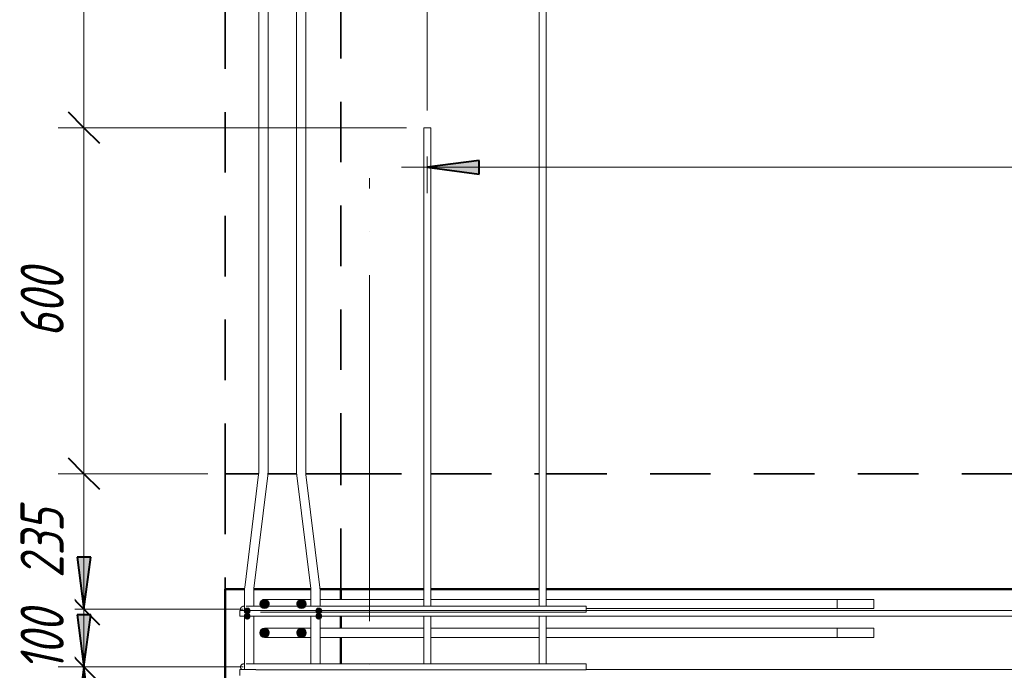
# Model space of a CAD drawing. Header units: millimetres. Extents: x -17509 to 45024, y 2611 to 9111.
# Tile 35 of 93: x 8374 to 10080, y 6759 to 7887. Entities that reach past the tile are written whole.
import ezdxf

# ---------------------------------------------------------------- set-up
doc = ezdxf.new("R2010")
doc.units = ezdxf.units.MM
doc.linetypes.add('01 Штриховая _4 мм_', pattern=[180, 105, -75])
doc.linetypes.add('ADSK_Линия сетки', pattern=[750, 600, -75, 0, -75])
for name, color, linetype, lineweight in [('A-____-____-DIMS', 211, 'Continuous', 9), ('A-____-____-DIMS-30', 211, 'Continuous', 9), ('A-FLOR-____-MCUT', 192, 'Continuous', 50), ('A-FLOR-____-OTLN', 192, 'Continuous', 20), ('A-WALL-____-MCUT', 113, 'Continuous', 50), ('A-WALL-____-OTLN', 113, 'Continuous', 20), ('S-GRID-____-OTLN', 1, 'Continuous', 9), ('S-RBAR-____-MCUT', 171, 'Continuous', 20), ('S-RBAR-____-OTLN', 171, 'Continuous', 100)]:
    doc.layers.add(name, color=color, linetype=linetype, lineweight=lineweight)
doc.styles.add('GOST Common_I_1', font='GOST Common Italic.ttf', dxfattribs={"width": 0.8, "height": 75})
doc.dimstyles.new('ADSK_Для_арматуры_Основной_2_5_мм_шаг_кол-во_Стрелки_точный', dxfattribs={"dimscale": 304.8, "dimtxt": 0.247469, "dimasz": 0.295276, "dimexe": 0.147638, "dimexo": 0.000484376, "dimgap": 0.03937, "dimtad": 1, "dimdec": 0, "dimlfac": 304.8, "dimdsep": 46, "dimtxsty": 'GOST Common_I_1', "dimsah": 1, "dimcen": 0.09, "dimdle": 0.147638, "dimazin": 0, "dimtfac": 1, "dimtdec": 4, "dimtix": 1, "dimtmove": 0, "dimatfit": 3, "dimfxl": 1, "dimtvp": 1, "dimtfill": 1, "dimtolj": 1, "dimtzin": 0, "dimarcsym": 2})
doc.dimstyles.new('ADSK_Округление_5мм__Узкий_', dxfattribs={"dimscale": 304.8, "dimtxt": 0.247469, "dimasz": 0.177165, "dimexe": 0.147638, "dimexo": 0.000322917, "dimgap": 0.03937, "dimtad": 1, "dimdec": 0, "dimlfac": 304.8, "dimrnd": 5, "dimdsep": 46, "dimtxsty": 'GOST Common_I_1', "dimblk1": 'OBLIQUE', "dimblk2": 'OBLIQUE', "dimsah": 1, "dimcen": 0.09, "dimdle": 0.147638, "dimazin": 0, "dimtfac": 1, "dimtdec": 4, "dimtix": 1, "dimtmove": 0, "dimatfit": 3, "dimfxl": 1, "dimtvp": 1, "dimtfill": 1, "dimtolj": 1, "dimtzin": 0, "dimlwd": 20, "dimlwe": 20, "dimarcsym": 2})
doc.dimstyles.new('ADSK_Округление_5мм__Узкий__1', dxfattribs={"dimscale": 304.8, "dimtxt": 0.247469, "dimasz": 0.177165, "dimexe": 0.147638, "dimexo": 0.000322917, "dimgap": 0.03937, "dimtad": 1, "dimdec": 0, "dimlfac": 304.8, "dimrnd": 5, "dimdsep": 46, "dimtxsty": 'GOST Common_I_1', "dimblk1": 'OBLIQUE', "dimblk2": 'OBLIQUE', "dimsah": 1, "dimcen": 0.09, "dimdle": 0.147638, "dimazin": 0, "dimtfac": 1, "dimtdec": 4, "dimtix": 1, "dimtmove": 1, "dimatfit": 3, "dimfxl": 1, "dimtvp": 1, "dimtfill": 1, "dimtolj": 1, "dimtzin": 0, "dimlwd": 20, "dimlwe": 20, "dimarcsym": 2})

# ---------------------------------------------------------------- blocks, each defined once
blk = doc.blocks.new('DIMBLOCK126-КЖ1_Р_ВЭ2_Армирование_10')
at = {"layer": 'A-____-____-DIMS-30', "lineweight": 40}
for p, q in [((8484.9, 8300), (8457.9, 8327)), ((8484.9, 8300), (8511.9, 8273)), ((8484.9, 7700), (8457.9, 7727)), ((8484.9, 7700), (8511.9, 7673))]:
    blk.add_line(p, q, dxfattribs=at)
at = {"layer": 'A-____-____-DIMS-30', "lineweight": 20}
for p, q in [((8484.9, 8300), (8439.9, 8300)), ((8484.9, 8300), (8484.9, 7700)), ((8484.9, 8300), (9243.8, 8300)), ((8484.9, 7700), (8439.9, 7700)), ((8484.9, 7700), (9043.8, 7700))]:
    blk.add_line(p, q, dxfattribs=at)
at = {"layer": 'A-____-____-DIMS-30', "color": 0, "lineweight": 20, "insert": (8374.9, 7936.7), "char_height": 75, "width": 151.88, "attachment_point": 1, "rotation": 90, "line_spacing_factor": 1.022761, "style": 'GOST Common_I_1', "bg_fill": 3, "box_fill_scale": 1.25, "bg_fill_color": 256, "bg_fill_true_color": 13158600, "bg_fill_transparency": 0}
blk.add_mtext('600', dxfattribs=at)
blk = doc.blocks.new('_Oblique')
at = {"color": 0, "linetype": 'ByBlock', "lineweight": -2}
blk.add_line((-0.5, -0.5), (0.5, 0.5), dxfattribs=at)
blk = doc.blocks.new('DIMBLOCK127-КЖ1_Р_ВЭ2_Армирование_10')
at = {"layer": 'A-____-____-DIMS-30', "lineweight": 40}
for p, q in [((8484.9, 7700), (8457.9, 7727)), ((8484.9, 7700), (8511.9, 7673)), ((8484.9, 7100), (8457.9, 7127)), ((8484.9, 7100), (8511.9, 7073))]:
    blk.add_line(p, q, dxfattribs=at)
at = {"layer": 'A-____-____-DIMS-30', "lineweight": 20}
for p, q in [((8484.9, 7700), (8439.9, 7700)), ((8484.9, 7700), (8484.9, 7100)), ((8484.9, 7700), (9043.8, 7700)), ((8484.9, 7100), (8439.9, 7100)), ((8484.9, 7100), (8699.8, 7100))]:
    blk.add_line(p, q, dxfattribs=at)
at = {"layer": 'A-____-____-DIMS-30', "color": 0, "lineweight": 20, "insert": (8374.9, 7336.7), "char_height": 75, "width": 151.88, "attachment_point": 1, "rotation": 90, "line_spacing_factor": 1.022761, "style": 'GOST Common_I_1', "bg_fill": 3, "box_fill_scale": 1.25, "bg_fill_color": 256, "bg_fill_true_color": 13158600, "bg_fill_transparency": 0}
blk.add_mtext('600', dxfattribs=at)
blk = doc.blocks.new('DIMBLOCK128-КЖ1_Р_ВЭ2_Армирование_10')
at = {"layer": 'A-____-____-DIMS-30', "lineweight": 40}
for p, q in [((8484.9, 7100), (8457.9, 7127)), ((8484.9, 7100), (8511.9, 7073)), ((8484.9, 6865), (8457.9, 6892)), ((8484.9, 6865), (8511.9, 6838))]:
    blk.add_line(p, q, dxfattribs=at)
at = {"layer": 'A-____-____-DIMS-30', "lineweight": 20}
for p, q in [((8484.9, 7100), (8439.9, 7100)), ((8484.9, 7100), (8484.9, 6865)), ((8484.9, 7100), (8699.8, 7100)), ((8484.9, 6865), (8439.9, 6865)), ((8484.9, 6865), (8761, 6865))]:
    blk.add_line(p, q, dxfattribs=at)
at = {"layer": 'A-____-____-DIMS-30', "color": 0, "lineweight": 20, "insert": (8374.9, 6919.2), "char_height": 75, "width": 151.88, "attachment_point": 1, "rotation": 90, "line_spacing_factor": 1.022761, "style": 'GOST Common_I_1', "bg_fill": 3, "box_fill_scale": 1.25, "bg_fill_color": 256, "bg_fill_true_color": 13158600, "bg_fill_transparency": 0}
blk.add_mtext('235', dxfattribs=at)
blk = doc.blocks.new('DIMBLOCK129-КЖ1_Р_ВЭ2_Армирование_10')
at = {"layer": 'A-____-____-DIMS-30', "lineweight": 40}
for p, q in [((8484.9, 6865), (8457.9, 6892)), ((8484.9, 6865), (8511.9, 6838)), ((8484.9, 6765), (8457.9, 6792)), ((8484.9, 6765), (8511.9, 6738))]:
    blk.add_line(p, q, dxfattribs=at)
at = {"layer": 'A-____-____-DIMS-30', "lineweight": 20}
for p, q in [((8484.9, 6865), (8439.9, 6865)), ((8484.9, 6865), (8484.9, 6765)), ((8484.9, 6865), (8761, 6865)), ((8484.9, 6753.6), (8484.9, 6815)), ((8484.9, 6765), (8439.9, 6765)), ((8484.9, 6765), (8761, 6765)), ((8484.9, 6623.5), (8484.9, 6753.6))]:
    blk.add_line(p, q, dxfattribs=at)
at = {"layer": 'A-____-____-DIMS-30', "color": 0, "lineweight": 20, "insert": (8374.9, 6623.5), "char_height": 75, "width": 138.073, "attachment_point": 1, "rotation": 90, "line_spacing_factor": 1.022761, "style": 'GOST Common_I_1', "bg_fill": 3, "box_fill_scale": 1.25, "bg_fill_color": 256, "bg_fill_true_color": 13158600, "bg_fill_transparency": 0}
blk.add_mtext('100', dxfattribs=at)
blk = doc.blocks.new('DIMBLOCK130-КЖ1_Р_ВЭ2_Армирование_10')
at = {"layer": 'A-____-____-DIMS-30', "lineweight": 40}
for p, q in [((8484.9, 6765), (8457.9, 6792)), ((8484.9, 6765), (8511.9, 6738)), ((8484.9, 4165), (8457.9, 4192)), ((8484.9, 4165), (8511.9, 4138))]:
    blk.add_line(p, q, dxfattribs=at)
at = {"layer": 'A-____-____-DIMS-30', "lineweight": 20}
for p, q in [((8484.9, 6765), (8439.9, 6765)), ((8484.9, 6765), (8484.9, 4165)), ((8484.9, 6765), (8761, 6765)), ((8484.9, 4165), (8439.9, 4165)), ((8484.9, 4165), (8761, 4165))]:
    blk.add_line(p, q, dxfattribs=at)
at = {"layer": 'A-____-____-DIMS-30', "color": 0, "lineweight": 20, "insert": (8374.9, 5380.6), "char_height": 75, "width": 202.507, "attachment_point": 1, "rotation": 90, "line_spacing_factor": 1.022761, "style": 'GOST Common_I_1', "bg_fill": 3, "box_fill_scale": 1.25, "bg_fill_color": 256, "bg_fill_true_color": 13158600, "bg_fill_transparency": 0}
blk.add_mtext('2600', dxfattribs=at)
blk = doc.blocks.new('DIMBLOCK142-КЖ1_Р_ВЭ2_Армирование_10')
at = {"layer": 'A-____-____-DIMS-30', "lineweight": 20}
for p, q in [((9079.8, 8447.5), (9079.8, 8492.5)), ((8861.2, 8447.5), (8861.2, 8455.6)), ((8861.2, 8447.5), (9079.8, 8447.5)), ((8861.2, 8447.5), (8861.2, 8402.5)), ((9079.8, 8447.5), (9079.8, 7730))]:
    blk.add_line(p, q, dxfattribs=at)
at = {"layer": 'A-____-____-DIMS-30', "lineweight": 40}
for p, q in [((8861.2, 8447.5), (8888.2, 8474.5)), ((9079.8, 8447.5), (9106.8, 8474.5)), ((8861.2, 8447.5), (8834.2, 8420.5)), ((9079.8, 8447.5), (9052.8, 8420.5))]:
    blk.add_line(p, q, dxfattribs=at)
at = {"layer": 'A-____-____-DIMS-30', "color": 0, "lineweight": 20, "insert": (8907.2, 8557.5), "char_height": 75, "width": 151.88, "attachment_point": 1, "line_spacing_factor": 1.022761, "style": 'GOST Common_I_1', "bg_fill": 3, "box_fill_scale": 1.25, "bg_fill_color": 256, "bg_fill_true_color": 13158600, "bg_fill_transparency": 0}
blk.add_mtext('220', dxfattribs=at)
blk = doc.blocks.new('DIMBLOCK143-КЖ1_Р_ВЭ2_Армирование_10')
at = {"layer": 'A-____-____-DIMS-30', "lineweight": 20}
for p, q in [((9079.8, 8447.5), (9079.8, 8492.5)), ((9279.8, 8447.5), (9279.8, 8492.5)), ((9079.8, 8447.5), (9279.8, 8447.5)), ((9079.8, 8447.5), (9079.8, 7730)), ((9279.8, 8447.5), (9279.8, 8330))]:
    blk.add_line(p, q, dxfattribs=at)
at = {"layer": 'A-____-____-DIMS-30', "lineweight": 40}
for p, q in [((9079.8, 8447.5), (9106.8, 8474.5)), ((9279.8, 8447.5), (9306.8, 8474.5)), ((9079.8, 8447.5), (9052.8, 8420.5)), ((9279.8, 8447.5), (9252.8, 8420.5))]:
    blk.add_line(p, q, dxfattribs=at)
at = {"layer": 'A-____-____-DIMS-30', "color": 0, "lineweight": 20, "insert": (9116.5, 8557.5), "char_height": 75, "width": 151.88, "attachment_point": 1, "line_spacing_factor": 1.022761, "style": 'GOST Common_I_1', "bg_fill": 3, "box_fill_scale": 1.25, "bg_fill_color": 256, "bg_fill_true_color": 13158600, "bg_fill_transparency": 0}
blk.add_mtext('200', dxfattribs=at)
blk = doc.blocks.new('DIMBLOCK144-КЖ1_Р_ВЭ2_Армирование_10')
at = {"layer": 'A-____-____-DIMS-30', "lineweight": 20}
for p, q in [((9279.8, 8447.5), (9279.8, 8492.5)), ((14279.8, 8447.5), (14279.8, 8492.5)), ((9279.8, 8447.5), (14279.8, 8447.5)), ((9279.8, 8447.5), (9279.8, 8330)), ((14279.8, 8447.5), (14279.8, 7730))]:
    blk.add_line(p, q, dxfattribs=at)
at = {"layer": 'A-____-____-DIMS-30', "lineweight": 40}
for p, q in [((9279.8, 8447.5), (9306.8, 8474.5)), ((14279.8, 8447.5), (14306.8, 8474.5)), ((9279.8, 8447.5), (9252.8, 8420.5)), ((14279.8, 8447.5), (14252.8, 8420.5))]:
    blk.add_line(p, q, dxfattribs=at)
at = {"layer": 'A-____-____-DIMS-30', "color": 0, "lineweight": 20, "insert": (11695.4, 8557.5), "char_height": 75, "width": 202.507, "attachment_point": 1, "line_spacing_factor": 1.022761, "style": 'GOST Common_I_1', "bg_fill": 3, "box_fill_scale": 1.25, "bg_fill_color": 256, "bg_fill_true_color": 13158600, "bg_fill_transparency": 0}
blk.add_mtext('5000', dxfattribs=at)
blk = doc.blocks.new('DIMBLOCK161-КЖ1_Р_ВЭ2_Армирование_10')
at = {"layer": 'A-____-____-DIMS-30', "lineweight": 40}
for points in [[(9079.8, 7631.4), (9169.8, 7619.5), (9169.8, 7643.2)], [(14279.8, 7631.4), (14189.8, 7643.2), (14189.8, 7619.5)]]:
    blk.add_hatch(color=256, dxfattribs=at).paths.add_polyline_path(points)
at = {"layer": 'A-____-____-DIMS-30'}
for p, q in [((9079.8, 7631.4), (9079.8, 7650)), ((14279.8, 7631.4), (14279.8, 7650)), ((9034.8, 7631.4), (14324.8, 7631.4)), ((9079.8, 7631.4), (9079.8, 7586.4)), ((14279.8, 7631.4), (14279.8, 7586.4))]:
    blk.add_line(p, q, dxfattribs=at)
at = {"layer": 'A-____-____-DIMS-30', "lineweight": 40}
for p, q in [((9169.8, 7643.2), (9079.8, 7631.4)), ((9169.8, 7619.5), (9169.8, 7643.2)), ((14279.8, 7631.4), (14189.8, 7643.2)), ((14189.8, 7643.2), (14189.8, 7619.5)), ((9079.8, 7631.4), (9169.8, 7619.5)), ((14189.8, 7619.5), (14279.8, 7631.4))]:
    blk.add_line(p, q, dxfattribs=at)
at = {"layer": 'A-____-____-DIMS-30', "color": 0, "insert": (11450.3, 7741.4), "char_height": 75, "width": 550.757, "attachment_point": 1, "line_spacing_factor": 1.022761, "style": 'GOST Common_I_1', "bg_fill": 3, "box_fill_scale": 1.25, "bg_fill_color": 256, "bg_fill_true_color": 13158600, "bg_fill_transparency": 0}
blk.add_mtext('400x13=5200', dxfattribs=at)
blk = doc.blocks.new('_None')
blk = doc.blocks.new('DIMBLOCK166-КЖ1_Р_ВЭ2_Армирование_10')
at = {"layer": 'A-____-____-DIMS-30', "lineweight": 40}
for points in [[(8484.9, 6865), (8496.7, 6955), (8473, 6955)], [(8484.9, 6765), (8473, 6675), (8496.7, 6675)]]:
    blk.add_hatch(color=256, dxfattribs=at).paths.add_polyline_path(points)
at = {"layer": 'A-____-____-DIMS-30'}
for p, q in [((8484.9, 7027.8), (8484.9, 6765)), ((8484.9, 6865), (8439.9, 6865)), ((8484.9, 6865), (8716, 6865)), ((8484.9, 6765), (8439.9, 6765)), ((8484.9, 6765), (8716, 6765))]:
    blk.add_line(p, q, dxfattribs=at)
at = {"layer": 'A-____-____-DIMS-30', "lineweight": 40}
for p, q in [((8496.7, 6955), (8473, 6955)), ((8473, 6955), (8484.9, 6865)), ((8484.9, 6865), (8496.7, 6955)), ((8484.9, 6765), (8473, 6675)), ((8496.7, 6675), (8484.9, 6765)), ((8473, 6675), (8496.7, 6675))]:
    blk.add_line(p, q, dxfattribs=at)
at = {"layer": 'A-____-____-DIMS-30', "color": 0, "insert": (8374.9, 6757.5), "char_height": 75, "width": 138.073, "attachment_point": 1, "rotation": 90, "line_spacing_factor": 1.022761, "style": 'GOST Common_I_1', "bg_fill": 3, "box_fill_scale": 1.25, "bg_fill_color": 256, "bg_fill_true_color": 13158600, "bg_fill_transparency": 0}
blk.add_mtext('100', dxfattribs=at)
blk = doc.blocks.new('DIMBLOCK167-КЖ1_Р_ВЭ2_Армирование_10')
at = {"layer": 'A-____-____-DIMS-30', "lineweight": 40}
for points in [[(8484.9, 6765), (8496.7, 6855), (8473, 6855)], [(8484.9, 6765), (8473, 6675), (8496.7, 6675)], [(8484.9, 4165), (8496.7, 4255), (8473, 4255)]]:
    blk.add_hatch(color=256, dxfattribs=at).paths.add_polyline_path(points)
for p, q in [((8496.7, 6855), (8473, 6855)), ((8473, 6855), (8484.9, 6765)), ((8484.9, 6765), (8496.7, 6855)), ((8484.9, 6765), (8473, 6675)), ((8496.7, 6675), (8484.9, 6765)), ((8473, 6675), (8496.7, 6675)), ((8496.7, 4255), (8473, 4255)), ((8473, 4255), (8484.9, 4165)), ((8484.9, 4165), (8496.7, 4255))]:
    blk.add_line(p, q, dxfattribs=at)
at = {"layer": 'A-____-____-DIMS-30'}
for p, q in [((8484.9, 6765), (8439.9, 6765)), ((8484.9, 6765), (8484.9, 4120)), ((8484.9, 6765), (8716, 6765)), ((8484.9, 4165), (8439.9, 4165)), ((8484.9, 4165), (8716, 4165))]:
    blk.add_line(p, q, dxfattribs=at)
at = {"layer": 'A-____-____-DIMS-30', "color": 0, "insert": (8374.9, 5238.7), "char_height": 75, "width": 543.086, "attachment_point": 1, "rotation": 90, "line_spacing_factor": 1.022761, "style": 'GOST Common_I_1', "bg_fill": 3, "box_fill_scale": 1.25, "bg_fill_color": 256, "bg_fill_true_color": 13158600, "bg_fill_transparency": 0}
blk.add_mtext('200x13=2600', dxfattribs=at)

msp = doc.modelspace()

# ---------------------------------------------------------------- hatches: boundary and pattern name
at = {"layer": 'S-RBAR-____-MCUT'}
h = msp.add_hatch(color=256, dxfattribs=at)
edge = h.paths.add_edge_path()
edge.add_arc((8797.7572, 6874), 8, 0, 360)
for points in [[(8797.7572, 6866), (8804.0119, 6869.0121), (8805.5566, 6875.7802), (8801.2283, 6881.2078), (8794.2861, 6881.2078), (8789.9578, 6875.7802), (8791.5026, 6869.0121)], [(8861.7572, 6866), (8868.0119, 6869.0121), (8869.5566, 6875.7802), (8865.2283, 6881.2078), (8858.2861, 6881.2078), (8853.9578, 6875.7802), (8855.5026, 6869.0121), (8858.5778, 6867.5311)], [(8764.8183, 6857.9549), (8770.6961, 6857.9549), (8772.5125, 6863.5451), (8767.7572, 6867), (8763.0019, 6863.5451)], [(8888.8183, 6857.9549), (8894.6961, 6857.9549), (8896.5125, 6863.5451), (8891.7572, 6867), (8887.0019, 6863.5451)], [(8767.7572, 6848), (8772.5125, 6851.4549), (8770.6961, 6857.0451), (8764.8183, 6857.0451), (8763.0019, 6851.4549)], [(8891.7572, 6848), (8896.5125, 6851.4549), (8894.6961, 6857.0451), (8888.8183, 6857.0451), (8887.0019, 6851.4549)], [(8797.7572, 6816), (8804.0119, 6819.0121), (8805.5566, 6825.7802), (8801.2283, 6831.2078), (8794.2861, 6831.2078), (8789.9578, 6825.7802), (8791.5026, 6819.0121)], [(8861.7572, 6816), (8868.0119, 6819.0121), (8869.5566, 6825.7802), (8865.2283, 6831.2078), (8858.2861, 6831.2078), (8853.9578, 6825.7802), (8855.5026, 6819.0121)]]:
    msp.add_hatch(color=256, dxfattribs=at).paths.add_polyline_path(points)
h = msp.add_hatch(color=256, dxfattribs=at)
edge = h.paths.add_edge_path()
edge.add_arc((8861.7572, 6874), 8, 0, 360)
h = msp.add_hatch(color=256, dxfattribs=at)
edge = h.paths.add_edge_path()
edge.add_arc((8767.7572, 6862), 5, 0, 360)
h = msp.add_hatch(color=256, dxfattribs=at)
edge = h.paths.add_edge_path()
edge.add_arc((8891.7572, 6862), 5, 0, 360)
h = msp.add_hatch(color=256, dxfattribs=at)
edge = h.paths.add_edge_path()
edge.add_arc((8767.7572, 6853), 5, 0, 360)
h = msp.add_hatch(color=256, dxfattribs=at)
edge = h.paths.add_edge_path()
edge.add_arc((8891.7572, 6853), 5, 0, 360)
h = msp.add_hatch(color=256, dxfattribs=at)
edge = h.paths.add_edge_path()
edge.add_arc((8797.7572, 6824), 8, 0, 360)
h = msp.add_hatch(color=256, dxfattribs=at)
edge = h.paths.add_edge_path()
edge.add_arc((8861.7572, 6824), 8, 0, 360)

# ---------------------------------------------------------------- linework, layer by layer
at = {"layer": 'A-FLOR-____-MCUT', "linetype": '01 Штриховая _4 мм_', "lineweight": 35}
for p, q in [((8787.6551, 7100), (8729.7572, 7100)), ((8729.7572, 7100), (8729.7572, 6900)), ((8853.3769, 7100), (8803.715, 7100)), ((8929.7572, 7100), (8869.4368, 7100)), ((8929.7572, 6900), (8929.7572, 7100)), ((8729.7572, 6900), (8763.2202, 6900)), ((8779.2801, 6900), (8877.8118, 6900)), ((8893.8717, 6900), (8929.7572, 6900))]:
    msp.add_line(p, q, dxfattribs=at)
at = {"layer": 'A-FLOR-____-OTLN', "linetype": '01 Штриховая _4 мм_', "lineweight": 35}
for p, q in [((8929.7572, 7100), (9073.7572, 7100)), ((9085.7572, 7100), (9273.7572, 7100)), ((9285.7572, 7100), (14273.7572, 7100)), ((9073.7572, 6900), (8929.7572, 6900)), ((9273.7572, 6900), (9085.7572, 6900)), ((14273.7572, 6900), (9285.7572, 6900))]:
    msp.add_line(p, q, dxfattribs=at)
at = {"layer": 'A-WALL-____-MCUT', "linetype": '01 Штриховая _4 мм_', "lineweight": 35}
for p, q in [((8729.7572, 8807.2241), (8729.7572, 7100)), ((8929.7572, 7100), (8929.7572, 8807.2241)), ((8729.7572, 7100), (8787.6551, 7100)), ((8803.715, 7100), (8853.3769, 7100)), ((8869.4368, 7100), (8929.7572, 7100))]:
    msp.add_line(p, q, dxfattribs=at)
at = {"layer": 'A-WALL-____-MCUT'}
for p, q in [((8763.2202, 6900), (8729.7572, 6900)), ((8729.7572, 6900), (8729.7572, 4100)), ((8877.8118, 6900), (8779.2801, 6900)), ((8929.7572, 6900), (8893.8717, 6900)), ((8929.7572, 6882), (8929.7572, 6900)), ((8929.7572, 6832), (8929.7572, 6853)), ((8929.7572, 6770), (8929.7572, 6816))]:
    msp.add_line(p, q, dxfattribs=at)
at = {"layer": 'A-WALL-____-OTLN', "linetype": '01 Штриховая _4 мм_', "lineweight": 35}
for p, q in [((8929.8068, 7100), (9073.7572, 7100)), ((9085.7572, 7100), (9273.7572, 7100)), ((9285.7572, 7100), (14273.7572, 7100))]:
    msp.add_line(p, q, dxfattribs=at)
at = {"layer": 'A-WALL-____-OTLN', "lineweight": 50}
for p, q in [((9073.7572, 6900), (8929.8068, 6900)), ((9273.7572, 6900), (9085.7572, 6900)), ((13029.7569, 6900), (9285.7572, 6900))]:
    msp.add_line(p, q, dxfattribs=at)
at = {"layer": 'S-GRID-____-OTLN', "linetype": 'ADSK_Линия сетки'}
msp.add_line((8979.7572, 3093.7338), (8979.7572, 7612.7911), dxfattribs=at)
at = {"layer": 'S-RBAR-____-MCUT'}
for p, q in [((8794.2861, 6881.2078), (8789.9578, 6875.7802)), ((8789.9578, 6875.7802), (8791.5026, 6869.0121)), ((8801.2283, 6881.2078), (8794.2861, 6881.2078)), ((8805.5566, 6875.7802), (8801.2283, 6881.2078)), ((8804.0119, 6869.0121), (8805.5566, 6875.7802)), ((8858.2861, 6881.2078), (8853.9578, 6875.7802)), ((8853.9578, 6875.7802), (8855.5026, 6869.0121)), ((8865.2283, 6881.2078), (8858.2861, 6881.2078)), ((8869.5566, 6875.7802), (8865.2283, 6881.2078)), ((8868.0119, 6869.0121), (8869.5566, 6875.7802)), ((8767.7572, 6867), (8763.0019, 6863.5451)), ((8763.0019, 6863.5451), (8764.8183, 6857.9549)), ((8772.5125, 6863.5451), (8767.7572, 6867)), ((8770.6961, 6857.9549), (8772.5125, 6863.5451)), ((8791.5026, 6869.0121), (8797.7572, 6866)), ((8797.7572, 6866), (8804.0119, 6869.0121)), ((8855.5026, 6869.0121), (8858.5778, 6867.5311)), ((8858.5778, 6867.5311), (8861.7572, 6866)), ((8861.7572, 6866), (8868.0119, 6869.0121)), ((8891.7572, 6867), (8887.0019, 6863.5451)), ((8887.0019, 6863.5451), (8888.8183, 6857.9549)), ((8896.5125, 6863.5451), (8891.7572, 6867)), ((8894.6961, 6857.9549), (8896.5125, 6863.5451)), ((8764.8183, 6857.0451), (8763.0019, 6851.4549)), ((8763.0019, 6851.4549), (8767.7572, 6848)), ((8764.8183, 6857.9549), (8770.6961, 6857.9549)), ((8770.6961, 6857.0451), (8764.8183, 6857.0451)), ((8767.7572, 6848), (8772.5125, 6851.4549)), ((8772.5125, 6851.4549), (8770.6961, 6857.0451)), ((8888.8183, 6857.0451), (8887.0019, 6851.4549)), ((8887.0019, 6851.4549), (8891.7572, 6848)), ((8888.8183, 6857.9549), (8894.6961, 6857.9549)), ((8894.6961, 6857.0451), (8888.8183, 6857.0451)), ((8891.7572, 6848), (8896.5125, 6851.4549)), ((8896.5125, 6851.4549), (8894.6961, 6857.0451)), ((8794.2861, 6831.2078), (8789.9578, 6825.7802)), ((8789.9578, 6825.7802), (8791.5026, 6819.0121)), ((8801.2283, 6831.2078), (8794.2861, 6831.2078)), ((8805.5566, 6825.7802), (8801.2283, 6831.2078)), ((8804.0119, 6819.0121), (8805.5566, 6825.7802)), ((8858.2861, 6831.2078), (8853.9578, 6825.7802)), ((8853.9578, 6825.7802), (8855.5026, 6819.0121)), ((8865.2283, 6831.2078), (8858.2861, 6831.2078)), ((8869.5566, 6825.7802), (8865.2283, 6831.2078)), ((8868.0119, 6819.0121), (8869.5566, 6825.7802)), ((8791.5026, 6819.0121), (8797.7572, 6816)), ((8797.7572, 6816), (8804.0119, 6819.0121)), ((8855.5026, 6819.0121), (8861.7572, 6816)), ((8861.7572, 6816), (8868.0119, 6819.0121))]:
    msp.add_line(p, q, dxfattribs=at)
for centre, radius in [((8797.7572, 6874), 8), ((8861.7572, 6874), 8), ((8767.7572, 6862), 5), ((8891.7572, 6862), 5), ((8767.7572, 6853), 5), ((8891.7572, 6853), 5), ((8797.7572, 6824), 8), ((8861.7572, 6824), 8)]:
    msp.add_circle(centre, radius, dxfattribs=at)
at = {"layer": 'S-RBAR-____-OTLN', "lineweight": 20}
for p, q in [((8787.8484, 7103.7337), (8787.8484, 8700.3086)), ((8803.8484, 7103.7337), (8803.8484, 8700.3086)), ((8853.2435, 7103.7337), (8853.2435, 8700.3086)), ((8869.2435, 7103.7337), (8869.2435, 8700.3086)), ((9273.7572, 6870), (9273.7572, 8300)), ((9285.7572, 6870), (9285.7572, 8300)), ((9085.7572, 7700), (9073.7572, 7700)), ((9073.7572, 6870), (9073.7572, 7700)), ((9085.7572, 6870), (9085.7572, 7700)), ((8763.4781, 6902.8068), (8787.5502, 7098.8589)), ((8893.6138, 6902.8068), (8869.5416, 7098.8589)), ((8779.3588, 6900.8569), (8803.431, 7096.909)), ((8877.7331, 6900.8569), (8853.6609, 7096.909)), ((8763.0607, 6863), (8763.0607, 6895.9821)), ((8779.0607, 6870), (8779.0607, 6895.9821)), ((8878.0312, 6870), (8878.0312, 6895.9821)), ((8894.0312, 6870), (8894.0312, 6895.9821)), ((8797.7572, 6882), (8845.7572, 6882)), ((8845.7572, 6882), (8861.7572, 6882)), ((8861.7572, 6882), (8877.764, 6882)), ((8893.9219, 6882), (8909.7572, 6882)), ((8909.7572, 6882), (9073.7572, 6882)), ((8909.7572, 6882), (9073.7572, 6882)), ((9085.7572, 6882), (9273.7572, 6882)), ((9085.7572, 6882), (9273.7572, 6882)), ((9285.7572, 6882), (9853.7572, 6882)), ((9285.7572, 6882), (9789.7572, 6882)), ((9789.7572, 6866), (9789.7572, 6882)), ((9853.7572, 6866), (9853.7572, 6882)), ((8754.8509, 6863), (8754.8509, 6853)), ((16359.7582, 6863), (8755.0002, 6863)), ((8755.0002, 6863), (8755.0002, 6853)), ((8761.0072, 6870), (8762.8454, 6870)), ((8766.0257, 6870), (8791.0072, 6870)), ((9355.0072, 6870), (8791.0072, 6870)), ((9355.0072, 6860), (8791.0072, 6860)), ((9355.0072, 6870), (9355.0072, 6860)), ((9355.0072, 6866), (9853.7572, 6866)), ((9355.0072, 6866), (9789.7572, 6866)), ((16359.7582, 6853), (8755.0002, 6853)), ((8763.0607, 6760.1716), (8763.0607, 6853)), ((8779.0607, 6770), (8779.0607, 6853)), ((8878.0312, 6770), (8878.0312, 6853)), ((8894.0312, 6770), (8894.0312, 6853)), ((9073.7572, 6770), (9073.7572, 6853)), ((9085.7572, 6770), (9085.7572, 6853)), ((9273.7572, 6770), (9273.7572, 6853)), ((9285.7572, 6770), (9285.7572, 6853)), ((8797.7572, 6832), (8845.7572, 6832)), ((8845.7572, 6832), (8861.7572, 6832)), ((8861.7572, 6832), (8877.764, 6832)), ((8893.9219, 6832), (8909.7572, 6832)), ((8909.7572, 6832), (9073.7572, 6832)), ((8909.7572, 6832), (9073.7572, 6832)), ((9085.7572, 6832), (9273.7572, 6832)), ((9085.7572, 6832), (9273.7572, 6832)), ((9285.7572, 6832), (9853.7572, 6832)), ((9285.7572, 6832), (9789.7572, 6832)), ((9789.7572, 6816), (9789.7572, 6832)), ((9853.7572, 6816), (9853.7572, 6832)), ((8797.7572, 6816), (8845.7572, 6816)), ((8845.7572, 6816), (8861.7572, 6816)), ((8861.7572, 6816), (8877.764, 6816)), ((8893.9219, 6816), (8909.7572, 6816)), ((8909.7572, 6816), (9073.7572, 6816)), ((8909.7572, 6816), (9073.7572, 6816)), ((9085.7572, 6816), (9273.7572, 6816)), ((9085.7572, 6816), (9273.7572, 6816)), ((9285.7572, 6816), (9853.7572, 6816)), ((9285.7572, 6816), (9789.7572, 6816)), ((8754.8509, 6760.1716), (8754.8509, 6750.1716)), ((8782.8821, 6760.1716), (8755.0002, 6760.1716)), ((8755.0002, 6760.1716), (8755.0002, 6750.1716)), ((8761.0072, 6770), (8762.8454, 6770)), ((8766.0257, 6770), (8791.0072, 6770)), ((8782.8653, 6760), (8791.0072, 6760)), ((9355.0072, 6770), (8791.0072, 6770)), ((9355.0072, 6760), (8791.0072, 6760)), ((9355.0072, 6770), (9355.0072, 6760)), ((15754.081, 6760.1716), (9355.0072, 6760.1716))]:
    msp.add_line(p, q, dxfattribs=at)
for centre, radius, start, end in [((8747.8484, 7103.7337), 40, 353, 360), ((8747.8484, 7103.7337), 56, 353, 360), ((8909.2435, 7103.7337), 56, 180, 187), ((8909.2435, 7103.7337), 40, 180, 187), ((8819.0607, 6895.9821), 56, 173, 180), ((8819.0607, 6895.9821), 40, 173, 180), ((8838.0312, 6895.9821), 40, 0, 7), ((8838.0312, 6895.9821), 56, 0, 7), ((8797.7572, 6874), 8, 90, 210), ((8861.7572, 6874), 8, 90, 210), ((8761.0072, 6865), 5, 90, 203.7806034), ((8761.0072, 6865), 5, 120, 150), ((8761.0072, 6865), 5, 90, 105), ((8797.7572, 6824), 8, 90, 270), ((8861.7572, 6824), 8, 90, 270), ((8761.0072, 6765), 5, 90, 254.9639039), ((8761.0072, 6765), 5, 120, 150), ((8761.0072, 6765), 5, 210, 240), ((8761.0072, 6765), 5, 90, 105)]:
    msp.add_arc(centre, radius, start, end, dxfattribs=at)

# ---------------------------------------------------------------- next in the draw order: dimensions: what is measured, and where the dimension line sits
at = {"layer": 'A-____-____-DIMS', "lineweight": 20}
dim = msp.add_linear_dim(base=(8484.8669, 7700), p1=(9273.7572, 8300), p2=(9073.7572, 7700), angle=90, dimstyle='ADSK_Округление_5мм__Узкий_', override={"dimpost": '<>', "dimfxl": 632.455532}, dxfattribs=at)
dim.commit()
dim.dimension.update_dxf_attribs({"geometry": 'DIMBLOCK126-КЖ1_Р_ВЭ2_Армирование_10', "text_midpoint": (8435.3669, 8000)})

# ---------------------------------------------------------------- next in the draw order: dimensions: what is measured, and where the dimension line sits
dim = msp.add_linear_dim(base=(8484.8669, 7100), p1=(9073.7572, 7700), p2=(8729.7572, 7100), angle=90, dimstyle='ADSK_Округление_5мм__Узкий_', override={"dimpost": '<>', "dimfxl": 691.618392}, dxfattribs=at)
dim.commit()
dim.dimension.update_dxf_attribs({"geometry": 'DIMBLOCK127-КЖ1_Р_ВЭ2_Армирование_10', "text_midpoint": (8435.3669, 7400)})

# ---------------------------------------------------------------- next in the draw order: dimensions: what is measured, and where the dimension line sits
dim = msp.add_linear_dim(base=(9079.7572, 8447.4571), p1=(8861.2435, 8485.6408), p2=(9079.7572, 7700), dimstyle='ADSK_Округление_5мм__Узкий_', override={"dimpost": '<>', "dimfxl": 815.462932}, dxfattribs=at)
dim.commit()
dim.dimension.update_dxf_attribs({"geometry": 'DIMBLOCK142-КЖ1_Р_ВЭ2_Армирование_10', "text_midpoint": (8970.5003, 8496.9571)})
dim = msp.add_linear_dim(base=(8484.8669, 6865), p1=(8729.7572, 7100), p2=(8791.0072, 6865), angle=90, dimstyle='ADSK_Округление_5мм__Узкий_', override={"dimpost": '<>', "dimfxl": 242.850906}, dxfattribs=at)
dim.commit()
dim.dimension.update_dxf_attribs({"geometry": 'DIMBLOCK128-КЖ1_Р_ВЭ2_Армирование_10', "text_midpoint": (8434.8839, 6982.5)})

# ---------------------------------------------------------------- next in the draw order: dimensions: what is measured, and where the dimension line sits
dim = msp.add_linear_dim(base=(9279.7572, 8447.4571), p1=(9079.7572, 7700), p2=(9279.7572, 8300), dimstyle='ADSK_Округление_5мм__Узкий_', override={"dimpost": '<>', "dimfxl": 632.455532}, dxfattribs=at)
dim.commit()
dim.dimension.update_dxf_attribs({"geometry": 'DIMBLOCK143-КЖ1_Р_ВЭ2_Армирование_10', "text_midpoint": (9179.7572, 8496.9571)})
dim = msp.add_linear_dim(base=(8484.8669, 6765), p1=(8791.0072, 6865), p2=(8791.0072, 6765), angle=90, dimstyle='ADSK_Округление_5мм__Узкий__1', override={"dimpost": '<>', "dimfxl": 100}, dxfattribs=at)
dim.commit()
dim.dimension.update_dxf_attribs({"geometry": 'DIMBLOCK129-КЖ1_Р_ВЭ2_Армирование_10', "text_midpoint": (8424.8548, 6692.5614), "dimtype": 160, "text_rotation": 90})

# ---------------------------------------------------------------- next in the draw order: dimensions: what is measured, and where the dimension line sits
dim = msp.add_linear_dim(base=(14279.7572, 8447.4571), p1=(9279.7572, 8300), p2=(14279.7572, 7700), dimstyle='ADSK_Округление_5мм__Узкий_', override={"dimpost": '<>', "dimfxl": 5035.871325}, dxfattribs=at)
dim.commit()
dim.dimension.update_dxf_attribs({"geometry": 'DIMBLOCK144-КЖ1_Р_ВЭ2_Армирование_10', "text_midpoint": (11779.7572, 8496.9571)})
dim = msp.add_linear_dim(base=(8484.8669, 4165), p1=(8791.0072, 6765), p2=(8791.0072, 4165), angle=90, dimstyle='ADSK_Округление_5мм__Узкий_', override={"dimpost": '<>', "dimfxl": 2600}, dxfattribs=at)
dim.commit()
dim.dimension.update_dxf_attribs({"geometry": 'DIMBLOCK130-КЖ1_Р_ВЭ2_Армирование_10', "text_midpoint": (8434.8839, 5465)})

# ---------------------------------------------------------------- next in the draw order: dimensions: what is measured, and where the dimension line sits
at = {"layer": 'A-____-____-DIMS'}
dim = msp.add_linear_dim(base=(14279.7572, 7631.3578), p1=(9079.7572, 7694.9974), p2=(14279.7572, 7694.9974), text='400x13=5200', dimstyle='ADSK_Для_арматуры_Основной_2_5_мм_шаг_кол-во_Стрелки_точный', override={"dimpost": '<>', "dimblk1": 'None', "dimblk2": 'None', "dimsah": 1, "dimfxl": 5200}, dxfattribs=at)
dim.commit()
dim.dimension.update_dxf_attribs({"geometry": 'DIMBLOCK161-КЖ1_Р_ВЭ2_Армирование_10', "text_midpoint": (11679.7572, 7680.8578)})
dim = msp.add_linear_dim(base=(8484.8669, 6765), p1=(8761.0072, 6865), p2=(8761.0072, 6765), angle=90, text='100', dimstyle='ADSK_Для_арматуры_Основной_2_5_мм_шаг_кол-во_Стрелки_точный', override={"dimpost": '<>', "dimblk1": 'None', "dimblk2": 'None', "dimsah": 1, "dimfxl": 100}, dxfattribs=at)
dim.commit()
dim.dimension.update_dxf_attribs({"geometry": 'DIMBLOCK166-КЖ1_Р_ВЭ2_Армирование_10', "text_midpoint": (8435.3669, 6815)})

# ---------------------------------------------------------------- next in the draw order: dimensions: what is measured, and where the dimension line sits
dim = msp.add_linear_dim(base=(8484.8669, 4165), p1=(8761.0072, 6765), p2=(8761.0072, 4165), angle=90, text='200x13=2600', dimstyle='ADSK_Для_арматуры_Основной_2_5_мм_шаг_кол-во_Стрелки_точный', override={"dimpost": '<>', "dimblk1": 'None', "dimblk2": 'None', "dimsah": 1, "dimfxl": 2600}, dxfattribs=at)
dim.commit()
dim.dimension.update_dxf_attribs({"geometry": 'DIMBLOCK167-КЖ1_Р_ВЭ2_Армирование_10', "text_midpoint": (8435.3669, 5465)})

doc.saveas('drawing.dxf')
